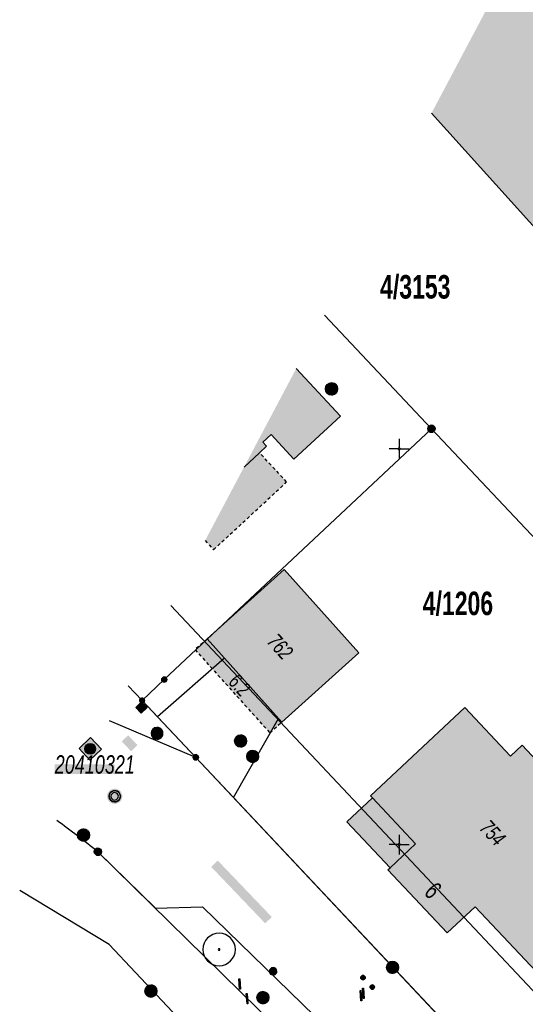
# Model space of a CAD drawing. Header units: metres. Extents: x 2695560 to 2696939, y 1260529 to 1262050.
# Tile 116 of 256: x 2695602 to 2695634, y 1261040 to 1261102. Entities that reach past the tile are written whole.
import ezdxf

# ---------------------------------------------------------------- set-up
doc = ezdxf.new("R2010")
doc.units = ezdxf.units.M
doc.linetypes.add('AUSGEZOGEN', pattern=[0])
doc.linetypes.add('VERDECKT2_S2', pattern=[0.36, 0.2, -0.16])
for name, color, linetype in [('XR$1$AV_Flächen (EO)', 7, 'AUSGEZOGEN'), ('XR$1$AV_Gebäudeflächen (BB)', 7, 'AUSGEZOGEN'), ('XR$1$AV_Gebäudeflächen (EO)', 7, 'AUSGEZOGEN'), ('XR$1$AV_Gebäudeflächen ut.', 7, 'AUSGEZOGEN'), ('XR$1$AV_Grenzpunkte', 7, 'AUSGEZOGEN'), ('XR$1$AV_Grundstück-Nr.', 7, 'AUSGEZOGEN'), ('XR$1$AV_Haus-Nr.', 7, 'AUSGEZOGEN'), ('XR$1$AV_Koordinatennetzpunkte', 7, 'AUSGEZOGEN'), ('XR$1$AV_Lagefixpunkt-Nr.', 7, 'AUSGEZOGEN'), ('XR$1$AV_Lagefixpunkte', 7, 'AUSGEZOGEN'), ('XR$1$AV_Linien (BB)', 7, 'AUSGEZOGEN'), ('XR$1$AV_Linien (EO)', 7, 'AUSGEZOGEN'), ('XR$1$AV_Versicherung-Nr.', 7, 'AUSGEZOGEN'), ('XR$1$AW_LK_Schachtdeckel', 24, 'AUSGEZOGEN'), ('XR$1$EW_LK_Knoten', 1, 'AUSGEZOGEN'), ('XR$1$FM_LK_SW_TRASSEKNOTEN', 94, 'AUSGEZOGEN'), ('XR$1$GA_LK_Rohrleitungsteil', 32, 'AUSGEZOGEN'), ('XR$1$GR_Baum', 94, 'AUSGEZOGEN'), ('XR$1$Liegenschaftsgrenzen', 7, 'AUSGEZOGEN'), ('XR$1$PFAV', 255, 'AUSGEZOGEN'), ('XR$1$PFAW', 255, 'AUSGEZOGEN'), ('XR$1$PFEW', 255, 'AUSGEZOGEN'), ('XR$1$PFWA', 255, 'AUSGEZOGEN'), ('XR$1$PFWFM', 255, 'AUSGEZOGEN'), ('XR$1$RAEW', 8, 'AUSGEZOGEN'), ('XR$1$RP_Abstandslinie', 7, 'AUSGEZOGEN'), ('XR$1$WA_LK_Absperrarmatur', 171, 'AUSGEZOGEN'), ('XR$1$WA_LK_Hydrant', 171, 'AUSGEZOGEN'), ('XR$1$WA_LK_Rohrleitungsteil', 171, 'AUSGEZOGEN')]:
    doc.layers.add(name, color=color, linetype=linetype)
doc.styles.add('ARIAL', font='arial.ttf')

# ---------------------------------------------------------------- blocks, each defined once
blk = doc.blocks.new('COMPLEXOBJECT_393')
at = {"layer": 'XR$1$AV_Linien (BB)', "color": 7, "linetype": 'AUSGEZOGEN', "transparency": 33554687}
blk.add_line((5609.62, 11045.976), (5605.98, 11049.55), dxfattribs=at)
blk.add_arc((5540.332, 10965.938), 106.305, 51.8627, 53.6194, dxfattribs=at)
blk = doc.blocks.new('COMPLEXOBJECT_437')
at = {"layer": 'XR$1$AV_Linien (BB)', "color": 7, "linetype": 'AUSGEZOGEN', "transparency": 33554687}
blk.add_lwpolyline([(5676.84, 10986.9), (5657.64, 11007.27), (5635.33, 11030.86), (5633.4, 11032.91), (5614.543, 11052.974)], dxfattribs=at)
blk.add_arc((5679.021, 10989.033), 3.05, 224.35869, 313.22639, dxfattribs=at)
blk = doc.blocks.new('COMPLEXOBJECT_1387')
at = {"layer": 'XR$1$Liegenschaftsgrenzen', "color": 7, "linetype": 'AUSGEZOGEN', "transparency": 33554687}
blk.add_line((5605.98, 11049.55), (5626.14, 11029.76), dxfattribs=at)
blk.add_arc((5540.332, 10965.938), 106.305, 51.8627, 53.6194, dxfattribs=at)
blk = doc.blocks.new('BWAV1')
at = {"layer": 'XR$1$PFAV', "transparency": 33554687}
blk.add_hatch(color=7, dxfattribs=at).paths.add_polyline_path([(0.67, 0), (0.656, 0.135), (0.616, 0.264), (0.55, 0.383), (0.462, 0.486), (0.354, 0.569), (0.233, 0.628), (0.101, 0.662), (-0.034, 0.669), (-0.168, 0.649), (-0.295, 0.602), (-0.41, 0.53), (-0.508, 0.436), (-0.586, 0.325), (-0.639, 0.201), (-0.667, 0.068), (-0.667, -0.068), (-0.639, -0.201), (-0.586, -0.325), (-0.508, -0.436), (-0.41, -0.53), (-0.295, -0.602), (-0.168, -0.649), (-0.034, -0.669), (0.101, -0.662), (0.233, -0.628), (0.354, -0.569), (0.462, -0.486), (0.55, -0.383), (0.616, -0.264), (0.656, -0.135)])
at = {"color": 7, "transparency": 33554687}
for radius, start, end in [(0.5, 91.19481, 268.80519), (0.326, 91.19481, 268.80519), (0.5, 268.80519, 91.19481), (0.326, 268.80519, 91.19481)]:
    blk.add_arc((0, 0), radius, start, end, dxfattribs=at)
at = {"layer": 'XR$1$PFAV', "transparency": 33554687}
blk.add_circle((0, 0), 0.5, dxfattribs=at)
blk = doc.blocks.new('BAV15')
at = {"layer": 'XR$1$PFAV', "transparency": 33554687}
blk.add_hatch(color=7, dxfattribs=at).paths.add_polyline_path([(0.5, 0), (0.49, 0.1), (0.46, 0.2), (0.41, 0.29), (0.34, 0.36), (0.26, 0.42), (0.17, 0.47), (0.08, 0.49), (-0.03, 0.5), (-0.13, 0.48), (-0.22, 0.45), (-0.31, 0.4), (-0.38, 0.33), (-0.44, 0.24), (-0.48, 0.15), (-0.5, 0.05), (-0.5, -0.05), (-0.48, -0.15), (-0.44, -0.24), (-0.38, -0.33), (-0.31, -0.4), (-0.22, -0.45), (-0.13, -0.48), (-0.03, -0.5), (0.08, -0.49), (0.17, -0.47), (0.26, -0.42), (0.34, -0.36), (0.41, -0.29), (0.46, -0.2), (0.49, -0.1)])
at = {"color": 7, "transparency": 33554687}
for start, end in [(90, 270), (270, 90)]:
    blk.add_arc((0, 0), 0.5, start, end, dxfattribs=at)
at = {"layer": 'XR$1$PFAV', "transparency": 33554687}
blk.add_circle((0, 0), 0.5, dxfattribs=at)
blk = doc.blocks.new('BWAV20')
at = {"true_color": 0x000000, "transparency": 33554687}
blk.add_hatch(color=18, dxfattribs=at).paths.add_polyline_path([(0.17, 0), (0.16, 0.03), (0.15, 0.07), (0.14, 0.1), (0.11, 0.12), (0.09, 0.14), (0.06, 0.16), (0.03, 0.16), (-0.01, 0.17), (-0.04, 0.16), (-0.07, 0.15), (-0.1, 0.13), (-0.13, 0.11), (-0.15, 0.08), (-0.16, 0.05), (-0.17, 0.02), (-0.17, -0.02), (-0.16, -0.05), (-0.15, -0.08), (-0.13, -0.11), (-0.1, -0.13), (-0.07, -0.15), (-0.04, -0.16), (-0.01, -0.17), (0.03, -0.16), (0.06, -0.16), (0.09, -0.14), (0.11, -0.12), (0.14, -0.1), (0.15, -0.07), (0.16, -0.03)])
at = {"layer": 'XR$1$PFAV', "transparency": 33554687}
blk.add_hatch(color=7, dxfattribs=at).paths.add_polyline_path([(0.5, 0), (0.49, 0.1), (0.46, 0.2), (0.41, 0.29), (0.34, 0.36), (0.26, 0.42), (0.17, 0.47), (0.08, 0.49), (-0.03, 0.5), (-0.13, 0.48), (-0.22, 0.45), (-0.31, 0.4), (-0.38, 0.33), (-0.44, 0.24), (-0.48, 0.15), (-0.5, 0.05), (-0.5, -0.05), (-0.48, -0.15), (-0.44, -0.24), (-0.38, -0.33), (-0.31, -0.4), (-0.22, -0.45), (-0.13, -0.48), (-0.03, -0.5), (0.08, -0.49), (0.17, -0.47), (0.26, -0.42), (0.34, -0.36), (0.41, -0.29), (0.46, -0.2), (0.49, -0.1)])
blk = doc.blocks.new('BAV2041')
at = {"color": 7, "transparency": 33554687}
for p, q in [((0, 0.5), (0, 0.05)), ((-0.05, 0), (-0.5, 0)), ((0.05, 0), (0.5, 0)), ((0, -0.05), (0, -0.5))]:
    blk.add_line(p, q, dxfattribs=at)
blk.add_circle((0, 0), 0.05, dxfattribs=at)
for start, end in [(90, 270), (270, 90)]:
    blk.add_arc((0, 0), 0.05, start, end, dxfattribs=at)
blk = doc.blocks.new('WBGR1')
at = {"color": 94, "transparency": 33554687}
for radius, start, end in [(1, 90, 270), (1, 270, 90), (0.05, 90, 270), (0.05, 270, 90)]:
    blk.add_arc((0, 0), radius, start, end, dxfattribs=at)
blk = doc.blocks.new('BAW2087')
at = {"lineweight": 25, "true_color": 0x000000, "transparency": 33554687}
h = blk.add_hatch(color=18, dxfattribs=at)
h.paths.add_polyline_path([(-0.5, 0.5), (-0.5, -0.5), (0.5, -0.5), (0.5, 0.5)])
h.paths.add_polyline_path([(0.337, -0.069), (0.316, -0.136), (0.282, -0.196), (0.237, -0.249), (0.182, -0.292), (0.119, -0.322), (0.052, -0.34), (-0.017, -0.343), (-0.086, -0.333), (-0.151, -0.309), (-0.21, -0.272), (-0.261, -0.224), (-0.301, -0.167), (-0.328, -0.103), (-0.342, -0.035), (-0.342, 0.035), (-0.328, 0.103), (-0.301, 0.167), (-0.261, 0.224), (-0.21, 0.272), (-0.151, 0.309), (-0.086, 0.333), (-0.017, 0.343), (0.052, 0.34), (0.119, 0.322), (0.182, 0.292), (0.237, 0.249), (0.282, 0.196), (0.316, 0.136), (0.337, 0.069), (0.344, 0)], flags=16)
at = {"layer": 'XR$1$PFAW', "lineweight": 25, "transparency": 33554687}
blk.add_hatch(color=7, dxfattribs=at).paths.add_polyline_path([(0.344, 0), (0.337, 0.069), (0.316, 0.136), (0.282, 0.196), (0.237, 0.249), (0.182, 0.292), (0.119, 0.322), (0.052, 0.34), (-0.017, 0.343), (-0.086, 0.333), (-0.151, 0.309), (-0.21, 0.272), (-0.261, 0.224), (-0.301, 0.167), (-0.328, 0.103), (-0.342, 0.035), (-0.342, -0.035), (-0.328, -0.103), (-0.301, -0.167), (-0.261, -0.224), (-0.21, -0.272), (-0.151, -0.309), (-0.086, -0.333), (-0.017, -0.343), (0.052, -0.34), (0.119, -0.322), (0.182, -0.292), (0.237, -0.249), (0.282, -0.196), (0.316, -0.136), (0.337, -0.069)])
at = {"lineweight": 25, "transparency": 33554687}
for p, q in [((-0.5, 0.5, 0.993), (0.5, 0.5, 0.993)), ((-0.5, -0.5, 0.993), (-0.5, 0.5, 0.993)), ((0.5, 0.5, 0.993), (0.5, -0.5, 0.993)), ((0.5, -0.5, 0.993), (-0.5, -0.5, 0.993))]:
    blk.add_line(p, q, dxfattribs=at)
blk.add_circle((0, 0), 0.344, dxfattribs=at)
at = {"layer": 'XR$1$PFAW', "lineweight": 25, "transparency": 33554687}
blk.add_line((-0.5, 0.5), (0.5, 0.5), dxfattribs=at)
at = {"layer": 'XR$1$PFAW', "color": 31, "lineweight": 25, "transparency": 33554687}
for p, q in [((-0.5, -0.5), (-0.5, 0.5)), ((0.5, 0.5), (0.5, -0.5)), ((0.5, -0.5), (-0.5, -0.5))]:
    blk.add_line(p, q, dxfattribs=at)
at = {"layer": 'XR$1$PFAW', "lineweight": 25, "transparency": 33554687}
blk.add_circle((0, 0), 0.344, dxfattribs=at)
blk = doc.blocks.new('BAW2089')
at = {"layer": 'XR$1$PFAW', "transparency": 33554687}
blk.add_hatch(color=7, dxfattribs=at).paths.add_polyline_path([(-0.5, 0.5), (-0.5, -0.5), (0.5, -0.5), (0.5, 0.5)])
at = {"transparency": 33554687}
blk.add_lwpolyline([(-0.5, 0.5), (0.5, 0.5), (0.5, -0.5), (-0.5, -0.5), (-0.5, 0.5)], close=True, dxfattribs=at)
at = {"layer": 'XR$1$PFAW', "transparency": 33554687}
blk.add_lwpolyline([(-0.5, 0.5), (0.5, 0.5), (0.5, -0.5), (-0.5, -0.5), (-0.5, 0.5)], close=True, dxfattribs=at)
blk = doc.blocks.new('BAW2088')
at = {"layer": 'XR$1$PFAW', "transparency": 33554687}
blk.add_hatch(color=253, dxfattribs=at).paths.add_polyline_path([(0.51, 0), (0.5, 0.101), (0.47, 0.197), (0.421, 0.286), (0.355, 0.362), (0.275, 0.424), (0.184, 0.469), (0.086, 0.494), (-0.015, 0.499), (-0.115, 0.484), (-0.21, 0.449), (-0.296, 0.395), (-0.369, 0.326), (-0.427, 0.243), (-0.467, 0.15), (-0.487, 0.051), (-0.487, -0.051), (-0.467, -0.15), (-0.427, -0.243), (-0.369, -0.326), (-0.296, -0.395), (-0.21, -0.449), (-0.115, -0.484), (-0.015, -0.499), (0.086, -0.494), (0.184, -0.469), (0.275, -0.424), (0.355, -0.362), (0.421, -0.286), (0.47, -0.197), (0.5, -0.101)])
at = {"transparency": 33554687}
for start, end in [(91.19481, 268.80519), (268.80519, 91.19481)]:
    blk.add_arc((0.01, 0), 0.5, start, end, dxfattribs=at)
at = {"layer": 'XR$1$PFAW', "transparency": 33554687}
blk.add_circle((0.01, 0), 0.5, dxfattribs=at)
blk = doc.blocks.new('BAW2082')
at = {"layer": 'XR$1$PFAW', "transparency": 33554687}
blk.add_hatch(color=7, dxfattribs=at).paths.add_polyline_path([(0.509, -0.003), (0.499, 0.098), (0.469, 0.194), (0.42, 0.283), (0.354, 0.359), (0.274, 0.421), (0.183, 0.466), (0.085, 0.491), (-0.016, 0.496), (-0.116, 0.481), (-0.211, 0.446), (-0.297, 0.392), (-0.37, 0.323), (-0.428, 0.24), (-0.468, 0.147), (-0.488, 0.047), (-0.488, -0.054), (-0.468, -0.153), (-0.428, -0.246), (-0.37, -0.329), (-0.297, -0.398), (-0.211, -0.452), (-0.116, -0.487), (-0.016, -0.502), (0.085, -0.497), (0.183, -0.472), (0.274, -0.427), (0.354, -0.366), (0.42, -0.289), (0.469, -0.2), (0.499, -0.104)])
at = {"transparency": 33554687}
for start, end in [(91.19481, 268.80519), (268.80519, 91.19481)]:
    blk.add_arc((0.01, 0), 0.5, start, end, dxfattribs=at)
at = {"layer": 'XR$1$PFAW', "transparency": 33554687}
blk.add_circle((0.009, -0.003), 0.5, dxfattribs=at)
blk = doc.blocks.new('BWA2013')
at = {"true_color": 0x000000, "transparency": 33554687}
blk.add_hatch(color=18, dxfattribs=at).paths.add_polyline_path([(-0.291, -0.409), (0.352, 0.357), (0.291, 0.409), (-0.352, -0.357)])
at = {"transparency": 33554687}
blk.add_lwpolyline([(-0.291, -0.409), (-0.352, -0.357), (0.291, 0.409), (0.352, 0.357), (-0.291, -0.409)], close=True, dxfattribs=at)
blk = doc.blocks.new('BWA2009')
at = {"true_color": 0x000000, "transparency": 33554687}
blk.add_hatch(color=18, dxfattribs=at).paths.add_polyline_path([(0.333, 0), (0.327, 0.067), (0.306, 0.131), (0.274, 0.19), (0.23, 0.242), (0.176, 0.283), (0.116, 0.313), (0.05, 0.329), (-0.017, 0.333), (-0.084, 0.323), (-0.147, 0.299), (-0.204, 0.264), (-0.253, 0.217), (-0.291, 0.162), (-0.318, 0.1), (-0.332, 0.034), (-0.332, -0.034), (-0.318, -0.1), (-0.291, -0.162), (-0.253, -0.217), (-0.204, -0.264), (-0.147, -0.299), (-0.084, -0.323), (-0.017, -0.333), (0.05, -0.329), (0.116, -0.313), (0.176, -0.283), (0.23, -0.242), (0.274, -0.19), (0.306, -0.131), (0.327, -0.067)])
at = {"layer": 'XR$1$PFWA', "transparency": 33554687}
blk.add_hatch(color=7, dxfattribs=at).paths.add_polyline_path([(0.5, 0), (0.49, 0.101), (0.459, 0.197), (0.41, 0.286), (0.344, 0.362), (0.264, 0.424), (0.174, 0.469), (0.076, 0.494), (-0.025, 0.499), (-0.125, 0.484), (-0.22, 0.449), (-0.306, 0.395), (-0.379, 0.326), (-0.437, 0.243), (-0.477, 0.15), (-0.497, 0.051), (-0.497, -0.051), (-0.477, -0.15), (-0.437, -0.243), (-0.379, -0.326), (-0.306, -0.395), (-0.22, -0.449), (-0.125, -0.484), (-0.025, -0.499), (0.076, -0.494), (0.174, -0.469), (0.264, -0.424), (0.344, -0.362), (0.41, -0.286), (0.459, -0.197), (0.49, -0.101)])
at = {"transparency": 33554687}
blk.add_circle((0, 0), 0.333, dxfattribs=at)
for start, end in [(90, 180), (180, 270), (0, 90), (270, 0)]:
    blk.add_arc((0, 0), 0.5, start, end, dxfattribs=at)
at = {"layer": 'XR$1$PFWA', "transparency": 33554687}
blk.add_circle((0, 0), 0.5, dxfattribs=at)
blk = doc.blocks.new('BWA965')
at = {"layer": 'XR$1$PFWA', "transparency": 33554687}
blk.add_hatch(color=7, dxfattribs=at).paths.add_polyline_path([(0, 0.5), (-0.05, 0.5), (-0.1, 0.49), (-0.15, 0.48), (-0.2, 0.46), (-0.24, 0.44), (-0.29, 0.41), (-0.33, 0.38), (-0.36, 0.34), (-0.4, 0.31), (-0.42, 0.26), (-0.45, 0.22), (-0.47, 0.17), (-0.48, 0.13), (-0.49, 0.08), (-0.5, 0.03), (-0.5, -0.03), (-0.49, -0.08), (-0.48, -0.13), (-0.47, -0.17), (-0.45, -0.22), (-0.42, -0.26), (-0.4, -0.31), (-0.36, -0.34), (-0.33, -0.38), (-0.29, -0.41), (-0.24, -0.44), (-0.2, -0.46), (-0.15, -0.48), (-0.1, -0.49), (-0.05, -0.5), (0, -0.5), (0.05, -0.5), (0.1, -0.49), (0.15, -0.48), (0.2, -0.46), (0.24, -0.44), (0.29, -0.41), (0.33, -0.38), (0.36, -0.34), (0.4, -0.31), (0.42, -0.26), (0.45, -0.22), (0.47, -0.17), (0.48, -0.13), (0.49, -0.08), (0.5, -0.03), (0.5, 0.03), (0.49, 0.08), (0.48, 0.13), (0.47, 0.17), (0.45, 0.22), (0.42, 0.26), (0.4, 0.31), (0.36, 0.34), (0.33, 0.38), (0.29, 0.41), (0.24, 0.44), (0.2, 0.46), (0.15, 0.48), (0.1, 0.49), (0.05, 0.5)])
at = {"transparency": 33554687}
blk.add_line((0, 0.5), (0, -0.5), dxfattribs=at)
for start, end in [(90, 270), (270, 90)]:
    blk.add_arc((0, 0), 0.5, start, end, dxfattribs=at)
blk = doc.blocks.new('BGA2013')
at = {"transparency": 33554687}
blk.add_hatch(color=36, dxfattribs=at).paths.add_polyline_path([(-0.291, -0.409), (0.352, 0.357), (0.291, 0.409), (-0.352, -0.357)])
at = {"color": 32, "transparency": 33554687}
blk.add_lwpolyline([(-0.291, -0.409), (-0.352, -0.357), (0.291, 0.409), (0.352, 0.357), (-0.291, -0.409)], close=True, dxfattribs=at)
blk = doc.blocks.new('BEWLP2549_S')
at = {"layer": 'XR$1$PFEW', "transparency": 33554687}
blk.add_hatch(color=7, dxfattribs=at).paths.add_polyline_path([(0.5, 0), (0.49, 0.101), (0.459, 0.197), (0.41, 0.286), (0.344, 0.362), (0.264, 0.424), (0.174, 0.469), (0.076, 0.494), (-0.025, 0.499), (-0.125, 0.484), (-0.22, 0.449), (-0.306, 0.395), (-0.379, 0.326), (-0.437, 0.243), (-0.477, 0.15), (-0.497, 0.051), (-0.497, -0.051), (-0.477, -0.15), (-0.437, -0.243), (-0.379, -0.326), (-0.306, -0.395), (-0.22, -0.449), (-0.125, -0.484), (-0.025, -0.499), (0.076, -0.494), (0.174, -0.469), (0.264, -0.424), (0.344, -0.362), (0.41, -0.286), (0.459, -0.197), (0.49, -0.101)])
at = {"color": 1, "transparency": 33554687}
for p, q in [((0.354, -0.354), (-0.354, 0.354)), ((-0.354, -0.354), (0.354, 0.354))]:
    blk.add_line(p, q, dxfattribs=at)
for start, end in [(91.38095, 268.61905), (268.61905, 91.38095)]:
    blk.add_arc((0, 0), 0.5, start, end, dxfattribs=at)
at = {"layer": 'XR$1$PFEW', "transparency": 33554687}
blk.add_circle((0, 0), 0.5, dxfattribs=at)
blk = doc.blocks.new('BEW957')
at = {"layer": 'XR$1$RAEW', "transparency": 33554687}
blk.add_hatch(color=1, dxfattribs=at).paths.add_polyline_path([(-0.5, 0), (-0.5, -0.05), (-0.49, -0.1), (-0.48, -0.15), (-0.46, -0.2), (-0.44, -0.24), (-0.41, -0.29), (-0.38, -0.33), (-0.34, -0.36), (-0.31, -0.4), (-0.26, -0.42), (-0.22, -0.45), (-0.17, -0.47), (-0.13, -0.48), (-0.08, -0.49), (-0.03, -0.5), (0.03, -0.5), (0.08, -0.49), (0.13, -0.48), (0.17, -0.47), (0.22, -0.45), (0.26, -0.42), (0.31, -0.4), (0.34, -0.36), (0.38, -0.33), (0.41, -0.29), (0.44, -0.24), (0.46, -0.2), (0.48, -0.15), (0.49, -0.1), (0.5, -0.05), (0.5, 0), (0.5, 0.05), (0.49, 0.1), (0.48, 0.15), (0.46, 0.2), (0.44, 0.24), (0.41, 0.29), (0.38, 0.33), (0.34, 0.36), (0.31, 0.4), (0.26, 0.42), (0.22, 0.45), (0.17, 0.47), (0.13, 0.48), (0.08, 0.49), (0.03, 0.5), (-0.03, 0.5), (-0.08, 0.49), (-0.13, 0.48), (-0.17, 0.47), (-0.22, 0.45), (-0.26, 0.42), (-0.31, 0.4), (-0.34, 0.36), (-0.38, 0.33), (-0.41, 0.29), (-0.44, 0.24), (-0.46, 0.2), (-0.48, 0.15), (-0.49, 0.1), (-0.5, 0.05)])
at = {"color": 1, "transparency": 33554687}
for start, end in [(90, 180), (180, 270), (0, 90), (270, 0)]:
    blk.add_arc((0, 0), 0.5, start, end, dxfattribs=at)
at = {"layer": 'XR$1$RAEW', "color": 1, "transparency": 33554687}
blk.add_circle((0, 0), 0.5, dxfattribs=at)
blk = doc.blocks.new('BWFM2')
at = {"layer": 'XR$1$PFWFM', "transparency": 33554687}
blk.add_hatch(color=7, dxfattribs=at).paths.add_polyline_path([(0, 0.5), (-0.05, 0.496), (-0.099, 0.488), (-0.147, 0.474), (-0.194, 0.456), (-0.238, 0.434), (-0.28, 0.407), (-0.32, 0.376), (-0.355, 0.341), (-0.388, 0.303), (-0.416, 0.261), (-0.44, 0.217), (-0.459, 0.171), (-0.474, 0.124), (-0.484, 0.075), (-0.489, 0.025), (-0.489, -0.025), (-0.484, -0.075), (-0.474, -0.124), (-0.459, -0.171), (-0.44, -0.217), (-0.416, -0.261), (-0.388, -0.303), (-0.355, -0.341), (-0.32, -0.376), (-0.28, -0.407), (-0.238, -0.434), (-0.194, -0.456), (-0.147, -0.474), (-0.099, -0.488), (-0.05, -0.496), (0, -0.5), (0.051, -0.498), (0.102, -0.492), (0.152, -0.48), (0.2, -0.462), (0.247, -0.441), (0.291, -0.414), (0.332, -0.383), (0.369, -0.348), (0.403, -0.309), (0.433, -0.268), (0.458, -0.223), (0.478, -0.176), (0.494, -0.127), (0.505, -0.077), (0.51, -0.026), (0.51, 0.026), (0.505, 0.077), (0.494, 0.127), (0.478, 0.176), (0.458, 0.223), (0.433, 0.268), (0.403, 0.309), (0.369, 0.348), (0.332, 0.383), (0.291, 0.414), (0.247, 0.441), (0.2, 0.462), (0.152, 0.48), (0.102, 0.492), (0.051, 0.498)])
at = {"color": 94, "transparency": 33554687}
for start, end in [(91.19481, 268.80519), (268.80519, 91.19481)]:
    blk.add_arc((0.01, 0), 0.5, start, end, dxfattribs=at)

msp = doc.modelspace()

# ---------------------------------------------------------------- hatches: boundary and pattern name
at = {"transparency": 33554687}
for points in [[(2695608.861, 1261056.713), (2695608.455, 1261056.329), (2695609.044, 1261055.706), (2695609.45, 1261056.091)], [(2695604.225, 1261054.876), (2695604.225, 1261054.273), (2695608.006, 1261054.273), (2695608.006, 1261054.876)], [(2695614.519, 1261048.8), (2695614.102, 1261048.401), (2695617.513, 1261044.834), (2695617.93, 1261045.233)]]:
    msp.add_hatch(color=7, dxfattribs=at).paths.add_polyline_path(points)
at = {"layer": 'XR$1$AV_Gebäudeflächen (BB)', "true_color": 0xd2d2d2, "transparency": 33554687}
for points in [[(2695633.511, 1261106.388), (2695628.011, 1261096.003), (2695635.17, 1261088.071), (2695643.364, 1261095.462), (2695635.708, 1261103.953), (2695635.485, 1261103.752), (2695634.079, 1261105.311), (2695634.301, 1261105.512)], [(2695619.479, 1261079.89), (2695616.179, 1261073.66), (2695617.154, 1261074.564), (2695617.594, 1261074.972), (2695617.357, 1261075.229), (2695617.892, 1261075.724), (2695619.331, 1261074.166), (2695622.263, 1261076.876)], [(2695634.982, 1261041.415), (2695640.902, 1261046.959), (2695636.652, 1261051.465), (2695637.408, 1261052.178), (2695633.732, 1261056.094), (2695633.002, 1261055.405), (2695630.116, 1261058.465), (2695624.169, 1261052.88), (2695624.284, 1261052.758), (2695622.677, 1261051.242), (2695625.406, 1261048.348), (2695625.254, 1261048.205), (2695629.014, 1261044.232), (2695630.766, 1261045.885)]]:
    msp.add_hatch(color=254, dxfattribs=at).paths.add_polyline_path(points)
at = {"layer": 'XR$1$AV_Gebäudeflächen (EO)', "true_color": 0xebebeb, "transparency": 33554687}
msp.add_hatch(color=7, dxfattribs=at).paths.add_polyline_path([(2695616.179, 1261073.66), (2695613.72, 1261069.017), (2695614.256, 1261068.439), (2695618.868, 1261072.716), (2695617.154, 1261074.564)])
at = {"layer": 'XR$1$AV_Gebäudeflächen ut.', "true_color": 0xf5f5f5, "transparency": 33554687}
msp.add_hatch(color=7, dxfattribs=at).paths.add_polyline_path([(2695618.563, 1261057.552), (2695623.431, 1261061.927), (2695618.712, 1261067.179), (2695613.843, 1261062.803), (2695613.085, 1261062.122), (2695617.805, 1261056.871)])

# ---------------------------------------------------------------- linework, layer by layer
at = {"layer": 'XR$1$AV_Flächen (EO)', "color": 7, "linetype": 'AUSGEZOGEN', "transparency": 33554687}
msp.add_line((2695617.154, 1261074.564), (2695616.179, 1261073.66), dxfattribs=at)
at = {"layer": 'XR$1$AV_Flächen (EO)', "color": 7, "linetype": 'VERDECKT2_S2', "transparency": 33554687}
msp.add_line((2695613.72, 1261069.017), (2695614.256, 1261068.439), dxfattribs=at)
for points in [[(2695614.256, 1261068.439), (2695618.868, 1261072.716), (2695617.154, 1261074.564)], [(2695613.843, 1261062.803), (2695613.085, 1261062.122), (2695617.805, 1261056.871), (2695618.563, 1261057.552)]]:
    msp.add_lwpolyline(points, dxfattribs=at)
at = {"layer": 'XR$1$AV_Flächen (EO)', "color": 7, "linetype": 'AUSGEZOGEN', "transparency": 33554687}
msp.add_lwpolyline([(2695618.563, 1261057.552), (2695623.431, 1261061.927), (2695618.712, 1261067.179), (2695613.843, 1261062.803)], dxfattribs=at)
at = {"layer": 'XR$1$AV_Linien (BB)', "color": 7, "linetype": 'AUSGEZOGEN', "transparency": 33554687}
msp.add_line((2695635.17, 1261088.071), (2695628.011, 1261096.003), dxfattribs=at)
for points in [[(2695619.479, 1261079.89), (2695622.263, 1261076.876), (2695619.331, 1261074.166), (2695617.892, 1261075.724), (2695617.357, 1261075.229), (2695617.594, 1261074.972), (2695617.154, 1261074.564), (2695616.179, 1261073.66)], [(2695615.513, 1261052.784), (2695618.355, 1261057.783), (2695614.946, 1261061.576), (2695610.713, 1261057.884)], [(2695610.713, 1261057.884), (2695609.741, 1261058.916), (2695608.864, 1261059.846)], [(2695615.513, 1261052.784), (2695613.13, 1261055.32), (2695610.713, 1261057.884)], [(2695610.59, 1261045.786), (2695613.553, 1261045.872), (2695622.234, 1261037.425), (2695620.686, 1261035.876), (2695621.5, 1261035.077)]]:
    msp.add_lwpolyline(points, dxfattribs=at)
msp.add_lwpolyline([(2695634.982, 1261041.415), (2695630.766, 1261045.885), (2695629.014, 1261044.232), (2695625.254, 1261048.205), (2695625.406, 1261048.348), (2695622.677, 1261051.242), (2695624.284, 1261052.758), (2695624.169, 1261052.88), (2695630.116, 1261058.465), (2695633.002, 1261055.405), (2695633.732, 1261056.094), (2695637.408, 1261052.178), (2695636.652, 1261051.465), (2695640.902, 1261046.959), (2695634.982, 1261041.415)], close=True, dxfattribs=at)
at = {"layer": 'XR$1$AV_Linien (EO)', "color": 7, "linetype": 'AUSGEZOGEN', "transparency": 33554687}
msp.add_line((2695613.843, 1261062.803), (2695618.563, 1261057.552), dxfattribs=at)
msp.add_lwpolyline([(2695625.406, 1261048.348), (2695627.013, 1261049.864), (2695624.284, 1261052.758)], dxfattribs=at)
at = {"layer": 'XR$1$Liegenschaftsgrenzen', "color": 7, "linetype": 'AUSGEZOGEN', "transparency": 33554687}
for p, q in [((2695621.259, 1261083.252), (2695628.01, 1261076.08)), ((2695628.01, 1261076.08), (2695652.7, 1261049.85)), ((2695609.741, 1261058.916), (2695608.864, 1261059.846)), ((2695613.13, 1261055.32), (2695609.741, 1261058.916)), ((2695613.13, 1261055.32), (2695607.687, 1261057.624)), ((2695634.37, 1261032.72), (2695613.13, 1261055.32))]:
    msp.add_line(p, q, dxfattribs=at)
msp.add_lwpolyline([(2695628.01, 1261076.08), (2695611.14, 1261060.23), (2695609.741, 1261058.916)], dxfattribs=at)
at = {"layer": 'XR$1$RP_Abstandslinie', "color": 7, "linetype": 'AUSGEZOGEN', "transparency": 33554687}
for points in [[(2695611.545, 1261064.909), (2695620.41, 1261055.48), (2695650.34, 1261023.64), (2695679.97, 1260992.12)], [(2695667.33, 1260980.02), (2695637.59, 1261011.65), (2695607.66, 1261043.49), (2695602.011, 1261046.904)]]:
    msp.add_lwpolyline(points, dxfattribs=at)

# ---------------------------------------------------------------- block references
at = {"layer": 'XR$1$AV_Grenzpunkte', "color": 7, "linetype": 'AUSGEZOGEN', "lineweight": -3, "transparency": 33554687}
for name, p, xscale, yscale in [('BAV15', (2695628.01, 1261076.08), 0.4549999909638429, 0.4549999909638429), ('BAV15', (2695611.14, 1261060.23), 0.3249999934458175, 0.3249999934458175), ('BWAV20', (2695609.741, 1261058.916), 0.3899999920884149, 0.3899999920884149), ('BAV15', (2695613.13, 1261055.32), 0.3249999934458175, 0.3249999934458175), ('BAV15', (2695606.95, 1261049.36), 0.4549999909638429, 0.4549999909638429)]:
    msp.add_blockref(name, p, dxfattribs=dict(at, xscale=xscale, yscale=yscale))
at = {"layer": 'XR$1$AV_Koordinatennetzpunkte', "color": 7, "linetype": 'AUSGEZOGEN', "lineweight": -3, "transparency": 33554687, "xscale": 1.25, "yscale": 1.25}
for p in [(2695625.97, 1261074.81), (2695625.97, 1261049.81)]:
    msp.add_blockref('BAV2041', p, dxfattribs=at)
at = {"layer": 'XR$1$AV_Lagefixpunkte', "color": 7, "linetype": 'AUSGEZOGEN', "lineweight": -3, "transparency": 33554687, "xscale": 0.7199999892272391, "yscale": 0.7199999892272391}
msp.add_blockref('BWAV1', (2695608.01, 1261052.86, 431.641), dxfattribs=at)
at = {"layer": 'XR$1$AV_Linien (BB)', "color": 7, "linetype": 'AUSGEZOGEN', "lineweight": -3, "transparency": 33554687}
for name in ['COMPLEXOBJECT_437', 'COMPLEXOBJECT_393']:
    msp.add_blockref(name, (2690000.97, 1249999.81), dxfattribs=at)
at = {"layer": 'XR$1$AW_LK_Schachtdeckel', "color": 24, "linetype": 'AUSGEZOGEN', "lineweight": -3, "transparency": 33554687}
for name, p, xscale, yscale in [('BAW2088', (2695621.694, 1261078.597), 0.7578193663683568, 0.7578193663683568), ('BAW2082', (2695615.953, 1261056.355), 0.7499999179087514, 0.7499999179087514), ('BAW2082', (2695616.719, 1261055.378), 0.7499999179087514, 0.7499999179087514), ('BAW2082', (2695610.289, 1261040.555), 0.7499999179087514, 0.7499999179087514)]:
    msp.add_blockref(name, p, dxfattribs=dict(at, xscale=xscale, yscale=yscale))
for name, p, xscale, yscale, rotation in [('BAW2089', (2695609.699, 1261058.471), 0.5000000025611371, 0.5000000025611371, 133.677636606), ('BAW2088', (2695606.034, 1261050.407), 0.7578193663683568, 0.7578193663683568, 51.50582909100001)]:
    msp.add_blockref(name, p, dxfattribs=dict(at, xscale=xscale, yscale=yscale, rotation=rotation))
at = {"layer": 'XR$1$AW_LK_Schachtdeckel', "color": 24, "linetype": 'AUSGEZOGEN', "lineweight": -3, "transparency": 33554687, "rotation": 313.102307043}
msp.add_blockref('BAW2087', (2695606.463, 1261055.857), dxfattribs=at)
at = {"layer": 'XR$1$EW_LK_Knoten', "color": 1, "linetype": 'AUSGEZOGEN', "lineweight": -3, "transparency": 33554687, "xscale": 0.7499999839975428, "yscale": 0.749999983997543, "rotation": 337.2084}
msp.add_blockref('BEWLP2549_S', (2695625.555, 1261042.052), dxfattribs=at)
at = {"layer": 'XR$1$EW_LK_Knoten', "color": 1, "linetype": 'AUSGEZOGEN', "lineweight": -3, "transparency": 33554687, "xscale": 0.2749999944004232, "yscale": 0.2749999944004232}
for p in [(2695623.69, 1261041.404), (2695624.274, 1261040.808)]:
    msp.add_blockref('BEW957', p, dxfattribs=at)
at = {"layer": 'XR$1$FM_LK_SW_TRASSEKNOTEN', "color": 94, "linetype": 'AUSGEZOGEN', "lineweight": -3, "transparency": 33554687, "xscale": 0.7499999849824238, "yscale": 0.7499999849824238}
msp.add_blockref('BWFM2', (2695610.67, 1261056.837), dxfattribs=at)
at = {"layer": 'XR$1$GA_LK_Rohrleitungsteil', "color": 32, "linetype": 'AUSGEZOGEN', "lineweight": -3, "transparency": 33554687, "xscale": 0.6499999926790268, "yscale": 0.6499999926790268, "rotation": 44.08469999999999}
msp.add_blockref('BGA2013', (2695615.901, 1261041.008), dxfattribs=at)
at = {"layer": 'XR$1$GR_Baum', "color": 94, "linetype": 'AUSGEZOGEN', "lineweight": -3, "transparency": 33554687, "xscale": 1.027451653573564, "yscale": 1.027451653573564}
msp.add_blockref('WBGR1', (2695614.604, 1261043.182), dxfattribs=at)
at = {"layer": 'XR$1$Liegenschaftsgrenzen', "color": 7, "linetype": 'AUSGEZOGEN', "lineweight": -3, "transparency": 33554687}
msp.add_blockref('COMPLEXOBJECT_1387', (2690000.97, 1249999.81), dxfattribs=at)
at = {"layer": 'XR$1$WA_LK_Absperrarmatur', "color": 171, "linetype": 'AUSGEZOGEN', "lineweight": -3, "transparency": 33554687, "xscale": 0.4755282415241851, "yscale": 0.475528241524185, "rotation": 227.2392425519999}
msp.add_blockref('BWA965', (2695618.017, 1261041.806), dxfattribs=at)
at = {"layer": 'XR$1$WA_LK_Hydrant', "color": 171, "linetype": 'AUSGEZOGEN', "lineweight": -3, "transparency": 33554687, "xscale": 0.7499999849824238, "yscale": 0.7499999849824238, "rotation": 315.988281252}
msp.add_blockref('BWA2009', (2695617.367, 1261040.146), dxfattribs=at)
at = {"layer": 'XR$1$WA_LK_Rohrleitungsteil', "color": 171, "linetype": 'AUSGEZOGEN', "lineweight": -3, "transparency": 33554687}
for p, xscale, yscale, rotation in [((2695623.71, 1261040.41), 0.6499999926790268, 0.6499999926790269, 44.30371094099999), ((2695616.369, 1261040.071), 0.6499999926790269, 0.6499999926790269, 224.7573699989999), ((2695623.558, 1261040.261), 0.6499999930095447, 0.6499999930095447, 44.30419921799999)]:
    msp.add_blockref('BWA2013', p, dxfattribs=dict(at, xscale=xscale, yscale=yscale, rotation=rotation))

# ---------------------------------------------------------------- texts
at = {"layer": 'XR$1$AV_Grundstück-Nr.', "color": 7, "transparency": 33554687, "char_height": 1.48491, "width": 4.98214, "attachment_point": 5, "style": 'ARIAL'}
for s, insert in [('\\A1;{\\fArial|i0|b1;\\H1.484908;\\W0.700000;\\C7;4/3153}\\P', (2695626.991, 1261085.023)), ('\\A1;{\\fArial|i0|b1;\\H1.484908;\\W0.700000;\\C7;4/1206}\\P', (2695629.686, 1261065.023))]:
    msp.add_mtext(s, dxfattribs=dict(at, insert=insert))
at = {"layer": 'XR$1$AV_Haus-Nr.', "color": 7, "transparency": 33554687, "attachment_point": 8, "style": 'ARIAL'}
for s, insert, char_height, width, rotation in [('\\W0.70;6.2', (2695615.544, 1261059.566), 0.9297, 1.59357, 311.9481), ('\\W0.68;6', (2695627.685, 1261046.502), 1.1621, 1.02516, 313.4223)]:
    msp.add_mtext(s, dxfattribs=dict(at, insert=insert, char_height=char_height, width=width, rotation=rotation))
at = {"layer": 'XR$1$AV_Lagefixpunkt-Nr.', "color": 7, "transparency": 33554687, "insert": (2695604.225, 1261054.273), "char_height": 1.1621, "width": 5.49745, "attachment_point": 7, "style": 'ARIAL'}
msp.add_mtext('\\A1;{\\fArial|i1|b0;\\H1.162102;\\W0.700000;\\C7;20410321}\\P', dxfattribs=at)
at = {"layer": 'XR$1$AV_Versicherung-Nr.', "color": 7, "transparency": 33554687, "char_height": 0.96842, "width": 1.93301, "attachment_point": 5, "style": 'ARIAL'}
for s, insert, rotation in [('\\A1;{\\fArial|i1|b0;\\H0.968418;\\W0.700000;\\C7;762}\\P', (2695618.458, 1261062.314), 311.9481), ('\\A1;{\\fArial|i1|b0;\\H0.968418;\\W0.700000;\\C7;754}\\P', (2695631.879, 1261050.544), 313.4223)]:
    msp.add_mtext(s, dxfattribs=dict(at, insert=insert, rotation=rotation))

doc.saveas('drawing.dxf')
